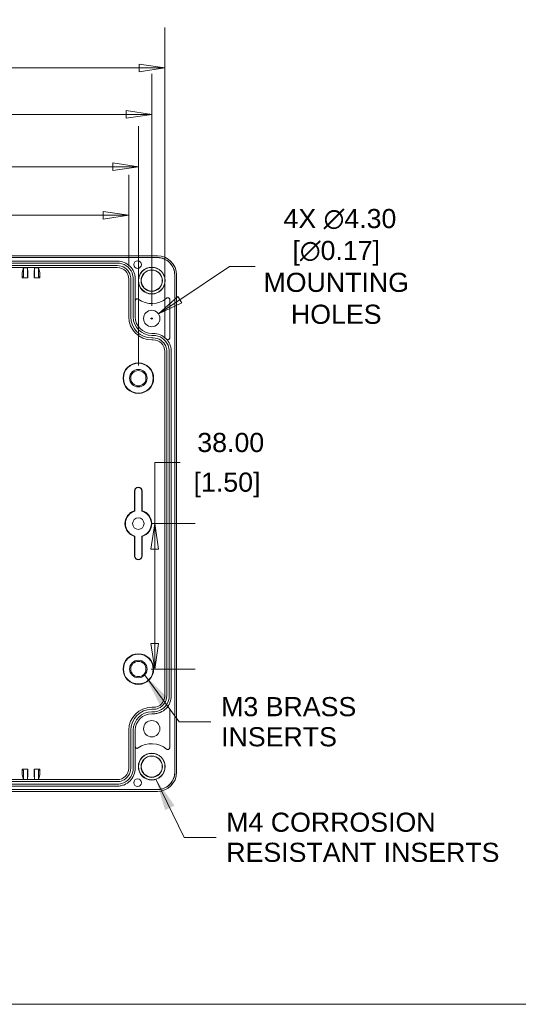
# Model space of a CAD drawing. Header units: millimetres. Extents: x 15 to 916, y 15 to 705.
# Tile 9 of 20: x 235 to 366, y 25 to 282. Entities that reach past the tile are written whole.
import ezdxf

# ---------------------------------------------------------------- set-up
doc = ezdxf.new("R2010")
doc.units = ezdxf.units.MM
doc.header["$LTSCALE"] = 3.333333
for name, color, linetype, lineweight in [('Dimension (ANSI)', 7, 'Continuous', 9), ('Sketch Geometry (ANSI)', 7, 'Continuous', 9), ('Symbol (ANSI)', 7, 'Continuous', 9), ('Visible (ANSI)', 7, 'Continuous', 9)]:
    doc.layers.add(name, color=color, linetype=linetype, lineweight=lineweight)
doc.styles.add('Note Text (ANSI)', font='arial.ttf')
doc.dimstyles.new('Default - mm (ANSI)', dxfattribs={"dimscale": 3.333333, "dimtxt": 1.5, "dimasz": 2, "dimexe": 3.175, "dimexo": 1, "dimgap": 0.8, "dimtad": 0, "dimtih": 1, "dimtoh": 1, "dimrnd": 1e-08, "dimzin": 4, "dimdsep": 46, "dimtxsty": 'Note Text (ANSI)', "dimblk": 'Filled-1', "dimcen": 0.09, "dimdle": 10, "dimclrd": 256, "dimclre": 256, "dimclrt": 256, "dimadec": 1, "dimazin": 0, "dimtfac": 2.032, "dimtofl": 0, "dimtmove": 0, "dimatfit": 3, "dimfxl": 1, "dimtolj": 1, "dimtzin": 0, "dimlwd": -1, "dimlwe": -1, "dimarcsym": 0})
doc.dimstyles.new('Default - mm (ANSI)$7', dxfattribs={"dimscale": 3.333333, "dimtxt": 1.5, "dimasz": 2.5, "dimexe": 3.175, "dimexo": 1, "dimgap": 0.8, "dimtad": 0, "dimtih": 1, "dimtoh": 1, "dimrnd": 1e-08, "dimzin": 4, "dimdsep": 46, "dimtxsty": 'Note Text (ANSI)', "dimblk": 'Filled-1', "dimcen": 0.09, "dimdle": 10, "dimclrd": 256, "dimclre": 256, "dimclrt": 256, "dimadec": 1, "dimazin": 0, "dimtfac": 2.032, "dimtofl": 0, "dimtmove": 0, "dimatfit": 3, "dimfxl": 1, "dimtolj": 1, "dimtzin": 0, "dimlwd": -1, "dimlwe": -1, "dimarcsym": 0})

# ---------------------------------------------------------------- blocks, each defined once
blk = doc.blocks.new('Filled-1')
at = {"color": 0}
for p, q in [((0, 0), (-1, 0.15)), ((-1, 0.15), (-1, -0.15)), ((-1, 0), (0, 0)), ((-1, -0.15), (0, 0))]:
    blk.add_line(p, q, dxfattribs=at)
at = {"color": 0, "flags": 128}
blk.add_lwpolyline([(-1, -0.15), (0, 0), (-1, 0.15), (-1, -0.15)], dxfattribs=at)
at = {"color": 0}
blk.add_solid([(-1, -0.15), (0, 0), (-1, 0.15), (-1, -0.15)], dxfattribs=at)
blk = doc.blocks.new('*D20')
at = {"layer": 'Defpoints', "color": 0, "transparency": 16777216}
for p in [(273.32, 269.68), (139.52, 195.61), (273.32, 195.61)]:
    blk.add_point(p, dxfattribs=at)
at = {"layer": 'Dimension (ANSI)', "transparency": 16777216}
for p, q in [((139.52, 198.95), (139.52, 280.27)), ((273.32, 198.95), (273.32, 280.27)), ((146.19, 269.68), (202.2, 269.68)), ((266.66, 269.68), (230.51, 269.68))]:
    blk.add_line(p, q, dxfattribs=at)
at = {"layer": 'Dimension (ANSI)', "transparency": 16777216, "xscale": 6.666666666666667, "yscale": 6.666666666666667, "zscale": 6.666666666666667, "rotation": 180}
blk.add_blockref('Filled-1', (139.52, 269.68), dxfattribs=at)
at = {"layer": 'Dimension (ANSI)', "transparency": 16777216, "xscale": 6.666666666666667, "yscale": 6.666666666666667, "zscale": 6.666666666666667}
blk.add_blockref('Filled-1', (273.32, 269.68), dxfattribs=at)
at = {"layer": 'Dimension (ANSI)', "transparency": 16777216, "char_height": 5, "attachment_point": 5, "style": 'Note Text (ANSI)'}
for s, insert in [('\\A1; 133.80', (216.36, 274.9)), ('\\A1;[5.27]', (216.36, 263.81))]:
    blk.add_mtext(s, dxfattribs=dict(at, insert=insert))
blk = doc.blocks.new('*D25')
at = {"layer": 'Defpoints', "color": 0, "transparency": 16777216}
for p in [(142.92, 257.55), (142.92, 204.21), (269.92, 204.21)]:
    blk.add_point(p, dxfattribs=at)
at = {"layer": 'Dimension (ANSI)', "transparency": 16777216}
for p, q in [((142.92, 207.55), (142.92, 268.13)), ((269.92, 207.55), (269.92, 268.13)), ((149.59, 257.55), (170.05, 257.55)), ((263.26, 257.55), (198.35, 257.55))]:
    blk.add_line(p, q, dxfattribs=at)
at = {"layer": 'Dimension (ANSI)', "transparency": 16777216, "xscale": 6.666666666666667, "yscale": 6.666666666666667, "zscale": 6.666666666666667, "rotation": 180}
blk.add_blockref('Filled-1', (142.92, 257.55), dxfattribs=at)
at = {"layer": 'Dimension (ANSI)', "transparency": 16777216, "xscale": 6.666666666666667, "yscale": 6.666666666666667, "zscale": 6.666666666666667}
blk.add_blockref('Filled-1', (269.92, 257.55), dxfattribs=at)
at = {"layer": 'Dimension (ANSI)', "transparency": 16777216, "char_height": 5, "attachment_point": 5, "style": 'Note Text (ANSI)'}
for s, insert in [('\\A1; 127.00', (184.2, 262.76)), ('\\A1;[5.00]', (184.2, 251.67))]:
    blk.add_mtext(s, dxfattribs=dict(at, insert=insert))
blk = doc.blocks.new('*D26')
at = {"layer": 'Defpoints', "color": 0, "transparency": 16777216}
for p in [(266.42, 243.86), (146.42, 188.61), (266.42, 188.61)]:
    blk.add_point(p, dxfattribs=at)
at = {"layer": 'Dimension (ANSI)', "transparency": 16777216}
for p, q in [((146.42, 191.95), (146.42, 254.44)), ((266.42, 191.95), (266.42, 254.44)), ((153.09, 243.86), (204.64, 243.86)), ((259.76, 243.86), (232.95, 243.86))]:
    blk.add_line(p, q, dxfattribs=at)
at = {"layer": 'Dimension (ANSI)', "transparency": 16777216, "xscale": 6.666666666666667, "yscale": 6.666666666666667, "zscale": 6.666666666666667, "rotation": 180}
blk.add_blockref('Filled-1', (146.42, 243.86), dxfattribs=at)
at = {"layer": 'Dimension (ANSI)', "transparency": 16777216, "xscale": 6.666666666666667, "yscale": 6.666666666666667, "zscale": 6.666666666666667}
blk.add_blockref('Filled-1', (266.42, 243.86), dxfattribs=at)
at = {"layer": 'Dimension (ANSI)', "transparency": 16777216, "char_height": 5, "attachment_point": 5, "style": 'Note Text (ANSI)'}
for s, insert in [('\\A1; 120.00', (218.79, 249.08)), ('\\A1;[4.72]', (218.79, 237.99))]:
    blk.add_mtext(s, dxfattribs=dict(at, insert=insert))
blk = doc.blocks.new('*D40')
at = {"layer": 'Defpoints', "color": 0, "transparency": 16777216}
for p in [(263.92, 231.19), (148.92, 214.51), (263.92, 214.51)]:
    blk.add_point(p, dxfattribs=at)
at = {"layer": 'Dimension (ANSI)', "transparency": 16777216}
for p, q in [((148.92, 217.85), (148.92, 241.77)), ((263.92, 217.85), (263.92, 241.77)), ((155.59, 231.19), (166.39, 231.19)), ((257.26, 231.19), (194.7, 231.19))]:
    blk.add_line(p, q, dxfattribs=at)
at = {"layer": 'Dimension (ANSI)', "transparency": 16777216, "xscale": 6.666666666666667, "yscale": 6.666666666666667, "zscale": 6.666666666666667, "rotation": 180}
blk.add_blockref('Filled-1', (148.92, 231.19), dxfattribs=at)
at = {"layer": 'Dimension (ANSI)', "transparency": 16777216, "xscale": 6.666666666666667, "yscale": 6.666666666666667, "zscale": 6.666666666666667}
blk.add_blockref('Filled-1', (263.92, 231.19), dxfattribs=at)
at = {"layer": 'Dimension (ANSI)', "transparency": 16777216, "char_height": 5, "attachment_point": 5, "style": 'Note Text (ANSI)'}
for s, insert in [('\\A1; 115.00', (180.54, 236.41)), ('\\A1;[4.53]', (180.54, 225.32))]:
    blk.add_mtext(s, dxfattribs=dict(at, insert=insert))
blk = doc.blocks.new('*D41')
at = {"layer": 'Defpoints', "color": 0, "transparency": 16777216}
for p in [(271.71, 205.41), (268.13, 203.02)]:
    blk.add_point(p, dxfattribs=at)
at = {"layer": 'Dimension (ANSI)', "transparency": 16777216}
for p, q in [((290.27, 217.79), (277.26, 209.11)), ((296.93, 217.79), (290.27, 217.79)), ((269.62, 204.21), (270.22, 204.21)), ((269.92, 203.91), (269.92, 204.51))]:
    blk.add_line(p, q, dxfattribs=at)
at = {"layer": 'Dimension (ANSI)', "transparency": 16777216, "xscale": 6.666666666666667, "yscale": 6.666666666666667, "zscale": 6.666666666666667, "rotation": 213.7219484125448}
blk.add_blockref('Filled-1', (271.71, 205.41), dxfattribs=at)
at = {"layer": 'Dimension (ANSI)', "transparency": 16777216, "insert": (318.14, 217.79), "char_height": 5, "attachment_point": 5, "style": 'Note Text (ANSI)'}
blk.add_mtext('\\A1; \\fArial|b0|i0;\\H5.0000;4X ∅4.30\\P[∅0.17]{\\P\\fArial|b0|i0;\\H5.0000;MOUNTING\\P\\fArial|b0|i0;\\H5.0000;HOLES}', dxfattribs=at)
blk = doc.blocks.new('*D47')
at = {"layer": 'Defpoints', "color": 0, "transparency": 16777216}
for p in [(266.42, 150.61), (270.72, 150.61), (266.42, 112.61)]:
    blk.add_point(p, dxfattribs=at)
at = {"layer": 'Dimension (ANSI)', "transparency": 16777216}
for p, q in [((270.72, 150.61), (270.72, 166.56)), ((270.72, 166.56), (277.39, 166.56)), ((269.76, 150.61), (281.3, 150.61)), ((270.72, 119.28), (270.72, 143.95)), ((269.76, 112.61), (281.3, 112.61))]:
    blk.add_line(p, q, dxfattribs=at)
at = {"layer": 'Dimension (ANSI)', "transparency": 16777216, "xscale": 6.666666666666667, "yscale": 6.666666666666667, "zscale": 6.666666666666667}
for p, rotation in [((270.72, 150.61), 90), ((270.72, 112.61), 270)]:
    blk.add_blockref('Filled-1', p, dxfattribs=dict(at, rotation=rotation))
at = {"layer": 'Dimension (ANSI)', "transparency": 16777216, "char_height": 5, "attachment_point": 5, "style": 'Note Text (ANSI)'}
for s, insert in [('\\A1; 38.00', (289.6, 171.78)), ('\\A1;[1.50]', (289.6, 160.69))]:
    blk.add_mtext(s, dxfattribs=dict(at, insert=insert))
blk = doc.blocks.new('Borders Hammond border')
at = {"layer": 'Sketch Geometry (ANSI)'}
blk.add_line((7.5, 7.5), (271.9, 7.5), dxfattribs=at)

msp = doc.modelspace()

# ---------------------------------------------------------------- linework, layer by layer
at = {"layer": 'Visible (ANSI)'}
for p, q in [((271.4227, 220.1295), (141.4212, 220.1295)), ((271.4227, 220.1121), (141.4212, 220.1121)), ((141.4386, 220.5946), (271.4052, 220.5946)), ((151.9217, 219.2121), (260.9222, 219.2121)), ((151.9217, 218.6885), (260.9222, 218.6885)), ((151.9217, 218.0357), (260.9222, 218.0357)), ((151.9217, 217.5121), (260.9222, 217.5121)), ((236.0642, 216.2708), (236.4219, 217.4632)), ((236.4219, 217.4632), (236.4219, 216.6554)), ((236.4219, 217.4632), (237.4219, 217.4632)), ((237.4219, 217.4632), (237.5417, 216.2656)), ((237.4219, 216.6554), (237.4219, 217.4632)), ((239.2022, 216.2656), (239.3219, 217.4632)), ((239.3219, 217.4632), (240.3219, 217.4632)), ((239.3219, 216.6554), (239.3219, 217.4632)), ((240.3219, 217.4632), (240.6796, 216.2708)), ((240.3219, 217.4632), (240.3219, 216.6554)), ((236.0601, 214.8014), (236.0601, 215.4709)), ((236.4141, 215.1554), (236.0601, 214.8014)), ((237.5425, 214.8014), (236.0601, 214.8014)), ((237.4245, 215.1554), (237.5425, 214.8014)), ((237.5425, 215.7657), (237.5425, 214.8014)), ((239.2013, 214.8014), (239.2013, 215.7657)), ((239.3193, 215.1554), (239.2013, 214.8014)), ((240.6837, 214.8014), (239.2013, 214.8014)), ((240.3298, 215.1554), (240.6837, 214.8014)), ((240.6837, 215.4709), (240.6837, 214.8014)), ((263.9219, 214.5122), (263.9219, 204.6121)), ((264.4455, 214.5122), (264.4455, 204.6121)), ((265.0984, 214.5122), (265.0984, 204.6121)), ((265.6219, 214.5122), (265.6219, 208.8386)), ((275.9219, 85.6113), (275.9219, 215.6129)), ((275.9394, 85.6113), (275.9394, 215.6129)), ((276.4045, 215.5954), (276.4045, 85.6288)), ((265.6219, 208.8386), (265.6219, 204.6121)), ((274.6219, 209.1514), (274.6219, 199.1617)), ((269.9219, 200.3121), (270.3219, 200.3121)), ((269.9219, 199.7885), (270.3219, 199.7885)), ((269.9219, 199.1357), (270.3219, 199.1357)), ((269.9219, 198.6121), (270.3219, 198.6121)), ((273.3219, 195.6124), (273.3219, 105.6117)), ((273.8455, 195.6124), (273.8455, 105.6117)), ((274.4984, 195.6124), (274.4984, 105.6117)), ((275.0219, 195.6124), (275.0219, 105.6117)), ((265.4219, 153.9662), (265.4219, 159.1121)), ((265.5267, 153.8872), (265.5267, 159.1121)), ((267.3172, 159.1121), (267.3172, 153.8872)), ((267.4219, 159.1121), (267.4219, 153.9662)), ((265.4219, 142.1121), (265.4219, 147.258)), ((265.5267, 142.1121), (265.5267, 147.337)), ((267.3172, 147.337), (267.3172, 142.1121)), ((267.4219, 147.258), (267.4219, 142.1121)), ((270.3219, 102.6121), (269.9219, 102.6121)), ((270.3219, 102.0885), (269.9219, 102.0885)), ((270.3219, 101.4357), (269.9219, 101.4357)), ((270.3219, 100.9121), (269.9219, 100.9121)), ((274.6219, 102.0624), (274.6219, 92.0728)), ((263.9219, 96.6121), (263.9219, 86.712)), ((264.4455, 96.6121), (264.4455, 86.712)), ((265.0984, 96.6121), (265.0984, 86.712)), ((265.6219, 96.6121), (265.6219, 92.3856)), ((265.6219, 92.3856), (265.6219, 86.712)), ((236.0601, 85.7533), (236.0601, 86.4228)), ((236.0601, 86.4228), (237.5425, 86.4228)), ((236.4141, 86.0688), (236.0601, 86.4228)), ((236.4219, 83.761), (236.0642, 84.9534)), ((237.5417, 84.9585), (237.4219, 83.761)), ((237.4245, 86.0688), (237.5425, 86.4228)), ((237.5425, 86.4228), (237.5425, 85.4585)), ((239.2013, 85.4585), (239.2013, 86.4228)), ((239.2013, 86.4228), (240.6837, 86.4228)), ((239.3193, 86.0688), (239.2013, 86.4228)), ((239.3219, 83.761), (239.2022, 84.9585)), ((240.6796, 84.9534), (240.3219, 83.761)), ((240.3298, 86.0688), (240.6837, 86.4228)), ((240.6837, 86.4228), (240.6837, 85.7533)), ((260.9222, 83.7121), (151.9217, 83.7121)), ((260.9222, 83.1885), (151.9217, 83.1885)), ((260.9222, 82.5357), (151.9217, 82.5357)), ((236.4219, 83.761), (236.4219, 84.5688)), ((237.4219, 83.761), (236.4219, 83.761)), ((237.4219, 84.5688), (237.4219, 83.761)), ((239.3219, 84.5688), (239.3219, 83.761)), ((240.3219, 83.761), (239.3219, 83.761)), ((240.3219, 83.761), (240.3219, 84.5688)), ((141.4212, 81.1121), (271.4227, 81.1121)), ((141.4212, 81.0946), (271.4227, 81.0946)), ((271.4052, 80.6295), (141.4386, 80.6295)), ((260.9222, 82.0121), (151.9217, 82.0121))]:
    msp.add_line(p, q, dxfattribs=at)
for centre, radius in [((266.2078, 218.3121), 1), ((269.9219, 214.1121), 3.5), ((269.9219, 214.1121), 3.4581), ((269.9219, 214.1121), 2.8067), ((269.9219, 214.1121), 2.7439), ((269.9219, 204.2121), 2.15), ((266.4219, 188.6121), 3.9997), ((266.4219, 188.6121), 3.895), ((266.4219, 188.6121), 2.3), ((266.4219, 188.6121), 1.9956), ((266.4219, 150.6121), 1.5), ((266.4219, 112.6121), 3.9997), ((266.4219, 112.6121), 3.895), ((266.4219, 112.6121), 2.3), ((266.4219, 112.6121), 1.9956), ((269.9219, 97.0121), 2.15), ((269.9219, 87.1121), 3.5), ((269.9219, 87.1121), 3.4581), ((269.9219, 87.1121), 2.8067), ((269.9219, 87.1121), 2.7439), ((266.2078, 82.9121), 1)]:
    msp.add_circle(centre, radius, dxfattribs=at)
for centre, radius, start, end in [((269.9219, 214.1121), 6, 234.223849, 310.252384), ((269.9219, 204.6121), 6, 180, 270), ((269.9219, 204.6121), 5.4764, 180, 270), ((269.9219, 204.6121), 4.8236, 180, 270), ((269.9219, 204.6121), 4.3, 180, 270), ((266.4219, 159.1121), 1, 0, 180), ((266.4219, 159.1121), 0.8953, 0, 180), ((266.4219, 150.6121), 3.5, 106.60155, 253.39845), ((266.4219, 150.6121), 3.3953, 105.288619, 254.711381), ((266.4219, 150.6121), 3.3953, 285.288619, 74.711381), ((266.4219, 150.6121), 3.5, 286.60155, 73.39845), ((266.4219, 142.1121), 1, 180, 0), ((266.4219, 142.1121), 0.8953, 180, 0), ((269.9219, 96.6121), 6, 90, 180), ((269.9219, 96.6121), 5.4764, 90, 180), ((269.9219, 96.6121), 4.8236, 90, 180), ((269.9219, 96.6121), 4.3, 90, 180), ((269.9219, 87.1121), 6, 49.747616, 125.776151)]:
    msp.add_arc(centre, radius, start, end, dxfattribs=at)
for centre, major_axis, ratio, start_param, end_param in [((271.4037, 215.5939), (3.5366, 3.5366), 0.99969546, 5.49793944, 7.06843118), ((236.0643, 215.4709), (0, -0.8), 0.00523604, 3.15904588, 4.71238898), ((236.4141, 216.6554), (0, -1.5), 0.00523604, 0.00523607, 1.57079633), ((237.4246, 216.6554), (0, 1.5), 0.00174533, 1.57079633, 3.13635564), ((237.5417, 215.7657), (0, 0.5), 0.00174533, 4.71238898, 6.26572896), ((239.2022, 215.7657), (0, -0.5), 0.00174533, 3.159049, 4.71238898), ((239.3193, 216.6554), (0, -1.5), 0.00174533, 0.00523701, 1.57079633), ((240.3298, 216.6554), (0, 1.5), 0.00523604, 1.57079633, 3.13635669), ((240.6796, 215.4709), (0, 0.8), 0.00523604, 4.71238898, 6.26573199), ((260.9222, 214.5122), (0.0002, 2.9999), 0.99996191, 4.71246509, 6.28326141), ((270.3215, 195.612), (2.6838, 1.3418), 0.99980964, 5.81964431, 7.39028833), ((270.3215, 105.6122), (2.6838, -1.3418), 0.99980964, 5.17608228, 6.74672631), ((236.0643, 85.7533), (0, -0.8), 0.00523604, 4.71238898, 6.26573208), ((236.4141, 84.5688), (0, -1.5), 0.00523604, 1.57079633, 3.13635659), ((237.4246, 84.5688), (0, 1.5), 0.00174533, 0.00523702, 1.57079633), ((237.5417, 85.4585), (0, 0.5), 0.00174533, 3.159049, 4.71238898), ((239.2022, 85.4585), (0, -0.5), 0.00174533, 4.71238898, 6.26572896), ((239.3193, 84.5688), (0, -1.5), 0.00174533, 1.57079633, 3.13635564), ((240.3298, 84.5688), (0, 1.5), 0.00523604, 0.00523607, 1.57079633), ((240.6796, 85.7533), (0, 0.8), 0.00523604, 3.15904597, 4.71238898), ((260.9222, 86.712), (0.0002, -2.9999), 0.99996191, 6.2831092, 7.85390552), ((271.4037, 85.6303), (3.5366, -3.5366), 0.99969546, 5.49793944, 7.06843118)]:
    msp.add_ellipse(centre, major_axis=major_axis, ratio=ratio, start_param=start_param, end_param=end_param, dxfattribs=at)
for points, knots in [([(260.9222, 219.2121), (261.5341, 219.2121), (262.1402, 219.0926), (263.2725, 218.6279), (263.7879, 218.2872), (264.659, 217.4274), (265.0065, 216.9166), (265.3699, 216.0631), (265.464, 215.7611), (265.5902, 215.1426), (265.6219, 214.8278), (265.6219, 214.5122)], [0, 0, 0, 0, 0.183589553, 0.183589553, 0.367180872, 0.367180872, 0.550776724, 0.550776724, 0.645456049, 0.645456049, 0.740135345, 0.740135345, 0.740135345, 0.740135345]), ([(275.9394, 215.6129), (275.9394, 216.4998), (275.4015, 218.2715), (273.4928, 219.8366), (272.014, 220.1295), (271.4227, 220.1295)], [2.35634678, 2.35634678, 2.35634678, 2.35634678, 2.94528119, 3.53421559, 3.92683852, 3.92683852, 3.92683852, 3.92683852]), ([(275.9219, 215.6129), (275.9219, 216.1989), (275.8075, 216.7793), (275.3625, 217.8634), (275.0364, 218.3567), (274.2133, 219.1906), (273.7243, 219.5231), (272.9074, 219.8709), (272.6182, 219.9609), (272.0262, 220.0817), (271.7248, 220.1121), (271.4227, 220.1121)], [0, 0, 0, 0, 0.175807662, 0.175807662, 0.351559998, 0.351559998, 0.527295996, 0.527295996, 0.617926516, 0.617926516, 0.708563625, 0.708563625, 0.708563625, 0.708563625]), ([(260.9222, 218.6885), (261.7422, 218.6885), (263.3803, 218.1911), (264.8275, 216.4261), (265.0983, 215.0589), (265.0984, 214.5122)], [3.14151655, 3.14151655, 3.14151655, 3.14151655, 3.73056517, 4.31961379, 4.71231287, 4.71231287, 4.71231287, 4.71231287]), ([(260.9222, 218.0357), (261.614, 218.0356), (262.996, 217.616), (264.217, 216.127), (264.4455, 214.9734), (264.4455, 214.5122)], [3.14151655, 3.14151655, 3.14151655, 3.14151655, 3.73056517, 4.31961379, 4.71231287, 4.71231287, 4.71231287, 4.71231287]), ([(266.4142, 209.2442), (266.3614, 209.2823), (266.3016, 209.3097), (266.175, 209.34), (266.1093, 209.3427), (265.9806, 209.3226), (265.9189, 209.3002), (265.8075, 209.2328), (265.7589, 209.1885), (265.6885, 209.0934), (265.6638, 209.0459), (265.6304, 208.9448), (265.6219, 208.8919), (265.6219, 208.8386)], [0, 0, 0, 0, 0.019536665, 0.019536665, 0.039069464, 0.039069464, 0.058599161, 0.058599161, 0.078128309, 0.078128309, 0.094099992, 0.094099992, 0.110072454, 0.110072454, 0.110072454, 0.110072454]), ([(274.6219, 209.1514), (274.6219, 209.2165), (274.6092, 209.281), (274.5598, 209.4015), (274.5235, 209.4563), (274.4321, 209.549), (274.3777, 209.5859), (274.258, 209.6369), (274.1937, 209.6504), (274.0688, 209.6521), (274.0093, 209.6421), (273.8967, 209.6017), (273.8445, 209.5715), (273.7989, 209.5329)], [0, 0, 0, 0, 0.019541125, 0.019541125, 0.039071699, 0.039071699, 0.058595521, 0.058595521, 0.078120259, 0.078120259, 0.096063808, 0.096063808, 0.114009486, 0.114009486, 0.114009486, 0.114009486]), ([(270.3219, 200.3121), (270.9341, 200.3121), (271.5403, 200.1925), (272.6728, 199.7278), (273.1882, 199.387), (273.669, 198.9124), (273.7133, 198.8669), (273.7566, 198.8206)], [0, 0, 0, 0, 0.183634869, 0.183634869, 0.367245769, 0.367245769, 0.386307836, 0.386307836, 0.386307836, 0.386307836]), ([(270.3219, 199.7885), (271.142, 199.7885), (272.7801, 199.2912), (274.2275, 197.5264), (274.4983, 196.1591), (274.4984, 195.6124)], [2.03448963, 2.03448963, 2.03448963, 2.03448963, 2.62348114, 3.21247265, 3.60513365, 3.60513365, 3.60513365, 3.60513365]), ([(270.3219, 199.1357), (271.0138, 199.1356), (272.3959, 198.7161), (273.617, 197.2272), (273.8455, 196.0736), (273.8455, 195.6124)], [2.03448963, 2.03448963, 2.03448963, 2.03448963, 2.62348114, 3.21247265, 3.60513365, 3.60513365, 3.60513365, 3.60513365]), ([(273.7566, 198.8206), (273.8011, 198.7729), (273.8545, 198.7344), (273.9729, 198.6801), (274.0369, 198.6648), (274.167, 198.6595), (274.2319, 198.6696), (274.3542, 198.7142), (274.4104, 198.7482), (274.5067, 198.8358), (274.5458, 198.8886), (274.5895, 198.9808), (274.6016, 199.0158), (274.6178, 199.0879), (274.6219, 199.1248), (274.6219, 199.1617)], [0, 0, 0, 0, 0.019554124, 0.019554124, 0.03909675, 0.03909675, 0.058625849, 0.058625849, 0.078147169, 0.078147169, 0.097670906, 0.097670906, 0.108759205, 0.108759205, 0.119848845, 0.119848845, 0.119848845, 0.119848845]), ([(274.6219, 197.5097), (274.6302, 197.491), (274.6384, 197.4721), (274.77, 197.163), (274.864, 196.8609), (274.9902, 196.2427), (275.0219, 195.9279), (275.0219, 195.6124)], [0.544678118, 0.544678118, 0.544678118, 0.544678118, 0.550834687, 0.550834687, 0.645488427, 0.645488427, 0.740141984, 0.740141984, 0.740141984, 0.740141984]), ([(274.4984, 105.6117), (274.4983, 104.7917), (274.0009, 103.1536), (272.2359, 101.7065), (270.8686, 101.4357), (270.3219, 101.4357)], [2.67805165, 2.67805165, 2.67805165, 2.67805165, 3.26704316, 3.85603467, 4.24869568, 4.24869568, 4.24869568, 4.24869568]), ([(273.8455, 105.6117), (273.8455, 104.9199), (273.4259, 103.5379), (271.9368, 102.317), (270.7832, 102.0885), (270.3219, 102.0885)], [2.67805165, 2.67805165, 2.67805165, 2.67805165, 3.26704316, 3.85603467, 4.24869568, 4.24869568, 4.24869568, 4.24869568]), ([(275.0219, 105.6117), (275.0219, 104.9998), (274.9024, 104.3936), (274.6545, 103.7896), (274.6385, 103.7519), (274.6219, 103.7145)], [0, 0, 0, 0, 0.18359486, 0.18359486, 0.195885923, 0.195885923, 0.195885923, 0.195885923]), ([(273.7566, 102.4036), (273.7272, 102.3722), (273.6974, 102.3412), (273.2373, 101.875), (272.7265, 101.5276), (271.873, 101.1642), (271.5709, 101.0701), (270.9524, 100.9439), (270.6376, 100.9121), (270.3219, 100.9121)], [0.354259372, 0.354259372, 0.354259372, 0.354259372, 0.367176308, 0.367176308, 0.550763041, 0.550763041, 0.645451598, 0.645451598, 0.7401398, 0.7401398, 0.7401398, 0.7401398]), ([(274.6219, 102.0624), (274.6219, 102.1276), (274.6092, 102.1921), (274.5597, 102.3126), (274.5235, 102.3675), (274.432, 102.4601), (274.3777, 102.497), (274.258, 102.548), (274.1937, 102.5615), (274.0635, 102.5632), (273.9989, 102.5513), (273.9039, 102.5138), (273.8712, 102.4964), (273.81, 102.4548), (273.7818, 102.4306), (273.7566, 102.4036)], [0, 0, 0, 0, 0.019546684, 0.019546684, 0.039079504, 0.039079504, 0.058601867, 0.058601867, 0.078123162, 0.078123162, 0.09765329, 0.09765329, 0.108750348, 0.108750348, 0.119848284, 0.119848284, 0.119848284, 0.119848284]), ([(265.6219, 92.3856), (265.6219, 92.3205), (265.6347, 92.256), (265.6841, 92.1355), (265.7204, 92.0806), (265.8118, 91.988), (265.8662, 91.951), (265.986, 91.9), (266.0503, 91.8865), (266.1686, 91.8849), (266.2216, 91.8927), (266.3231, 91.9248), (266.371, 91.9488), (266.4142, 91.9799)], [0, 0, 0, 0, 0.019536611, 0.019536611, 0.039069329, 0.039069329, 0.058598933, 0.058598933, 0.078127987, 0.078127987, 0.094099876, 0.094099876, 0.110072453, 0.110072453, 0.110072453, 0.110072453]), ([(273.7989, 91.6913), (273.8486, 91.6492), (273.9061, 91.6172), (274.03, 91.5771), (274.0953, 91.5693), (274.2252, 91.5793), (274.2885, 91.5969), (274.4048, 91.6554), (274.4567, 91.6957), (274.5386, 91.7899), (274.5694, 91.8417), (274.6112, 91.9537), (274.6219, 92.013), (274.6219, 92.0728)], [0, 0, 0, 0, 0.01954833, 0.01954833, 0.039087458, 0.039087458, 0.058616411, 0.058616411, 0.078140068, 0.078140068, 0.096073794, 0.096073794, 0.114010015, 0.114010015, 0.114010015, 0.114010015]), ([(265.6219, 86.712), (265.6219, 86.1), (265.5024, 85.4938), (265.0377, 84.3614), (264.697, 83.8461), (263.8372, 82.9749), (263.3263, 82.6275), (262.4729, 82.2641), (262.1709, 82.17), (261.5525, 82.0439), (261.2377, 82.0121), (260.9222, 82.0121)], [0, 0, 0, 0, 0.183602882, 0.183602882, 0.36720401, 0.36720401, 0.550800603, 0.550800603, 0.64546832, 0.64546832, 0.740136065, 0.740136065, 0.740136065, 0.740136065]), ([(265.0984, 86.712), (265.0983, 85.892), (264.601, 84.2539), (262.8361, 82.8065), (261.4688, 82.5357), (260.9222, 82.5357)], [1.57087244, 1.57087244, 1.57087244, 1.57087244, 2.15992106, 2.74896968, 3.14166876, 3.14166876, 3.14166876, 3.14166876]), ([(264.4455, 86.712), (264.4455, 86.0201), (264.0259, 84.6381), (262.5369, 83.417), (261.3834, 83.1885), (260.9222, 83.1885)], [1.57087244, 1.57087244, 1.57087244, 1.57087244, 2.15992106, 2.74896968, 3.14166876, 3.14166876, 3.14166876, 3.14166876]), ([(271.4227, 81.1121), (272.0087, 81.1121), (272.5891, 81.2265), (273.6732, 81.6715), (274.1666, 81.9977), (275.0004, 82.8207), (275.3329, 83.3097), (275.6807, 84.1266), (275.7707, 84.4158), (275.8915, 85.0079), (275.9219, 85.3092), (275.9219, 85.6113)], [0, 0, 0, 0, 0.175807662, 0.175807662, 0.351559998, 0.351559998, 0.527295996, 0.527295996, 0.617926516, 0.617926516, 0.708563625, 0.708563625, 0.708563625, 0.708563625]), ([(271.4227, 81.0946), (272.3097, 81.0947), (274.0813, 81.6325), (275.6465, 83.5412), (275.9394, 85.02), (275.9394, 85.6113)], [2.35634678, 2.35634678, 2.35634678, 2.35634678, 2.94528119, 3.53421559, 3.92683852, 3.92683852, 3.92683852, 3.92683852])]:
    msp.add_open_spline(points, degree=3, knots=knots, dxfattribs=at)
for points, degree in [([(273.7566, 198.8206), (274.1163, 198.4355), (274.409, 197.9924), (274.6219, 197.5097)], 3), ([(265.4219, 153.9662), (265.4749, 153.9267), (265.5267, 153.8872)], 2), ([(267.4219, 153.9662), (267.369, 153.9267), (267.3172, 153.8872)], 2), ([(265.4219, 147.258), (265.4749, 147.2975), (265.5267, 147.337)], 2), ([(267.4219, 147.258), (267.369, 147.2975), (267.3172, 147.337)], 2), ([(274.6219, 103.7145), (274.4091, 103.2321), (274.1165, 102.7889), (273.7566, 102.4036)], 3)]:
    msp.add_open_spline(points, degree=degree, dxfattribs=at)

# ---------------------------------------------------------------- block references
at = {"xscale": 3.333333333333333, "yscale": 3.333333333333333, "zscale": 3.333333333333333}
msp.add_blockref('Borders Hammond border', (0, 0), dxfattribs=at)

# ---------------------------------------------------------------- texts
at = {"layer": 'Symbol (ANSI)', "char_height": 5, "attachment_point": 4, "line_spacing_factor": 0.944221, "style": 'Note Text (ANSI)'}
for s, insert, width in [('M3 BRASS \\PINSERTS', (288.0534, 98.8109), 37.271345), ('\\fArial|b0|i0;M4 CORROSION\\P\\fArial|b0|i0;RESISTANT INSERTS\\P', (289.3959, 68.6137), 71.432932)]:
    msp.add_mtext(s, dxfattribs=dict(at, insert=insert, width=width))

# ---------------------------------------------------------------- dimensions: what is measured, and where the dimension line sits
at = {"layer": 'Dimension (ANSI)'}
for base, p1, p2, angle, text, override, picture, middle in [((273.3219, 269.682), (139.5219, 195.6124), (273.3219, 195.6124), 180, ' <>\\X[5.27]', {"dimgap": 0.8, "dimtih": 0, "dimtoh": 0, "dimdec": 2, "dimpost": '\\X', "dimtol": 0, "dimlim": 0, "dimtp": 0, "dimtm": 0, "dimtdec": 2, "dimatfit": 1}, '*D20', (216.3567, 269.682)), ((142.9219, 257.5454), (269.9219, 204.2121), (142.9219, 204.2121), 180, ' <>\\X[5.00]', {"dimgap": 0.8, "dimtih": 0, "dimtoh": 0, "dimdec": 2, "dimpost": '\\X', "dimtol": 0, "dimlim": 0, "dimtp": 0, "dimtm": 0, "dimtdec": 2, "dimatfit": 1}, '*D25', (184.1978, 257.5454)), ((266.4219, 243.8574), (146.4219, 188.6121), (266.4219, 188.6121), 180, ' <>\\X[4.72]', {"dimgap": 0.8, "dimtih": 0, "dimtoh": 0, "dimdec": 2, "dimpost": '\\X', "dimtol": 0, "dimlim": 0, "dimtp": 0, "dimtm": 0, "dimtdec": 2, "dimatfit": 1}, '*D26', (218.793, 243.8574)), ((270.7216, 150.6121), (266.4219, 112.6121), (266.4219, 150.6121), 90, ' <>\\X[1.50]', {"dimgap": 0.8, "dimdec": 2, "dimpost": '\\X', "dimtol": 0, "dimlim": 0, "dimtp": 0, "dimtm": 0, "dimtdec": 2, "dimatfit": 2}, '*D47', (289.5979, 166.5575))]:
    dim = msp.add_linear_dim(base=base, p1=p1, p2=p2, angle=angle, text=text, dimstyle='Default - mm (ANSI)', override=override, dxfattribs=at)
    dim.commit()
    dim.dimension.update_dxf_attribs({"geometry": picture, "text_midpoint": middle, "dimtype": 160})
dim = msp.add_linear_dim(base=(263.9219, 231.1887), p1=(148.9219, 214.5122), p2=(263.9219, 214.5122), text=' <>\\X[4.53]', dimstyle='Default - mm (ANSI)', override={"dimgap": 0.8, "dimtih": 0, "dimtoh": 0, "dimdec": 2, "dimpost": '\\X', "dimtol": 0, "dimlim": 0, "dimtp": 0, "dimtm": 0, "dimtdec": 2, "dimatfit": 1}, dxfattribs=at)
dim.commit()
dim.dimension.update_dxf_attribs({"geometry": '*D40', "text_midpoint": (180.5434, 231.1887), "dimtype": 160})
dim = msp.add_diameter_dim_2p(p1=(268.1337, 203.0185), p2=(271.7102, 205.4057), text=' \\fArial|b0|i0;\\H5.0000;4X <>\\X[∅0.17]{\\P\\fArial|b0|i0;\\H5.0000;MOUNTING\\P\\fArial|b0|i0;\\H5.0000;HOLES}', dimstyle='Default - mm (ANSI)', override={"dimgap": 0.8, "dimdec": 2, "dimlfac": 1, "dimpost": '\\X', "dimtol": 0, "dimlim": 0, "dimtp": 0, "dimtm": 0, "dimtdec": 2}, dxfattribs=at)
dim.commit()
dim.dimension.update_dxf_attribs({"geometry": '*D41', "text_midpoint": (318.1358, 217.7921), "dimtype": 163})

# ---------------------------------------------------------------- leaders
at = {"layer": 'Symbol (ANSI)', "annotation_type": 0, "has_hookline": 1, "hookline_direction": 0}
for points, text_width in [([(268.0729, 111.0107), (277.0534, 98.8109), (285.3868, 98.8109)], 34.4407), ([(271.0042, 83.8277), (278.3959, 68.6137), (286.7292, 68.6137)], 70.498)]:
    msp.add_leader(points, dimstyle='Default - mm (ANSI)$7', override={"dimtad": 0}, dxfattribs=dict(at, text_width=text_width))

doc.saveas('drawing.dxf')
